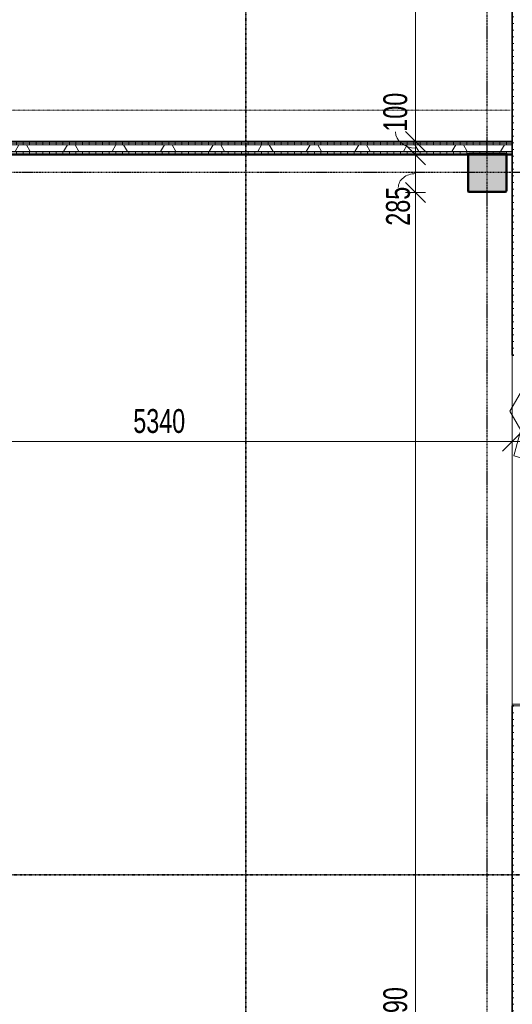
# Model space of a CAD drawing. Header units: millimetres. Extents: x -80560 to 110805, y -11020 to 52719.
# Tile 156 of 184: x 85364 to 89084, y 16325 to 23754. Entities that reach past the tile are written whole.
import ezdxf

# ---------------------------------------------------------------- set-up
doc = ezdxf.new("R2010")
doc.units = ezdxf.units.MM
doc.linetypes.add('CENTER2', pattern=[20, 8, -4, 4, -4])
doc.linetypes.add('DASHDOT2', pattern=[8, 4, -2, 0, -2])
for name, color, linetype, lineweight in [('A-ANNO-DIMS', 211, 'Continuous', 9), ('A-ANNO-DIMS-100', 211, 'Continuous', 9), ('A-DETL-GENF', 92, 'Continuous', 18), ('A-GENM', 13, 'Continuous', 18), ('A-WALL', 113, 'Continuous', 35), ('A-WALL-PATT', 111, 'Continuous', 35), ('G-ANNO-SYMB', 111, 'Continuous', 9), ('I-WALL', 2, 'Continuous', 18), ('S-COLS', 52, 'Continuous', 18), ('S-GRID', 1, 'Continuous', 9)]:
    doc.layers.add(name, color=color, linetype=linetype, lineweight=lineweight)
doc.styles.add('Arial_5', font='arial.ttf', dxfattribs={"width": 0.7, "height": 180})
doc.dimstyles.new('n3o_1_8', dxfattribs={"dimscale": 304.8, "dimtxt": 183.646692, "dimasz": 0.492126, "dimexe": 0.246063, "dimexo": 0.0625, "dimgap": 0.032808, "dimtad": 1, "dimdec": 0, "dimdsep": 46, "dimtxsty": 'Arial_5', "dimblk1": 'OBLIQUE', "dimblk2": 'OBLIQUE', "dimsah": 1, "dimcen": 0.09, "dimdle": 0.246063, "dimazin": 0, "dimtfac": 1, "dimtdec": 4, "dimtix": 1, "dimtmove": 0, "dimatfit": 3, "dimfxl": 0.246063, "dimfxlon": 1, "dimtvp": 1, "dimtolj": 1, "dimtzin": 0, "dimarcsym": 2})
doc.dimstyles.new('n3o_1_8_2', dxfattribs={"dimscale": 304.8, "dimtxt": 183.646692, "dimasz": 0.492126, "dimexe": 0.246063, "dimexo": 0.0625, "dimgap": 0.032808, "dimtad": 1, "dimdec": 0, "dimdsep": 46, "dimtxsty": 'Arial_5', "dimblk1": 'OBLIQUE', "dimblk2": 'OBLIQUE', "dimsah": 1, "dimcen": 0.09, "dimdle": 0.246063, "dimazin": 0, "dimtfac": 1, "dimtdec": 4, "dimtix": 1, "dimtmove": 1, "dimatfit": 3, "dimfxl": 0.246063, "dimfxlon": 1, "dimtvp": 1, "dimtolj": 1, "dimtzin": 0, "dimarcsym": 2})
pattern_1 = [(270, (86039.57, 22835), (50, 2e-13), [])]

# ---------------------------------------------------------------- blocks, each defined once
blk = doc.blocks.new('19112_SW_LeonardoCollege_R2020_rvt-1-DO_01 eerste verdieping')
at = {"layer": 'S-COLS', "lineweight": 5}
h = blk.add_hatch(dxfattribs=at)
h.set_pattern_fill('FP_156', color=256, style=0, pattern_type=2)
h.set_pattern_definition([(45, (0, 0), (-99.99975, 99.99975), []), (45, (85, 0), (-99.99975, 99.99975), []), (45, (90, 0), (-99.99975, 99.99975), []), (45, (95, 0), (-99.99975, 99.99975), []), (45, (100, 0), (-99.99975, 99.99975), []), (45, (105, 0), (-99.99975, 99.99975), []), (45, (110, 0), (-99.99975, 99.99975), []), (45, (115, 0), (-99.99975, 99.99975), [])])
h.paths.add_polyline_path([(63862, 22450), (64138, 22450), (64146.5, 22453.5), (64150, 22462), (64150, 22738), (64146.5, 22746.5), (64138, 22750), (63862, 22750), (63853.5, 22746.5), (63850, 22738), (63850, 22462), (63853.5, 22453.5)], flags=0)
h.paths.add_polyline_path([(63866, 22458), (63860.3, 22460.3), (63858, 22466), (63858, 22734), (63860.3, 22739.7), (63866, 22742), (64134, 22742), (64139.7, 22739.7), (64142, 22734), (64142, 22466), (64139.7, 22460.3), (64134, 22458), (63975.2, 22458)], flags=0)
blk.add_hatch(color=256, dxfattribs=at).paths.add_polyline_path([(63975.2, 22458), (64134, 22458), (64139.7, 22460.3), (64142, 22466), (64142, 22734), (64139.7, 22739.7), (64134, 22742), (63866, 22742), (63860.3, 22739.7), (63858, 22734), (63858, 22466), (63860.3, 22460.3), (63866, 22458)], flags=0)
at = {"layer": 'S-COLS'}
for p, q in [((63850, 22738), (63850, 22462)), ((63858, 22466), (63858, 22734)), ((64138, 22750), (63862, 22750)), ((63866, 22742), (64134, 22742)), ((64142, 22734), (64142, 22466)), ((64150, 22462), (64150, 22738)), ((63862, 22450), (64138, 22450)), ((64134, 22458), (63866, 22458))]:
    blk.add_line(p, q, dxfattribs=at)
at = {"layer": 'S-COLS', "lineweight": 35}
for p, q in [((63858, 22734), (63858, 22466)), ((64134, 22742), (63866, 22742)), ((64142, 22466), (64142, 22734)), ((63866, 22458), (64134, 22458))]:
    blk.add_line(p, q, dxfattribs=at)
at = {"layer": 'S-COLS'}
for centre, radius, start, end in [((63862, 22738), 12, 90, 180), ((63866, 22734), 8, 90, 180), ((64134, 22734), 8, 0, 90), ((64138, 22738), 12, 0, 90), ((63862, 22462), 12, 180, 270), ((63866, 22466), 8, 180, 270), ((64134, 22466), 8, 270, 0), ((64138, 22462), 12, 270, 0)]:
    blk.add_arc(centre, radius, start, end, dxfattribs=at)
at = {"layer": 'S-COLS', "lineweight": 35}
for centre, start, end in [((63866, 22734), 90, 180), ((64134, 22734), 0, 90), ((63866, 22466), 180, 270), ((64134, 22466), 270, 0)]:
    blk.add_arc(centre, 8, start, end, dxfattribs=at)
blk = doc.blocks.new('41_dagkanten_SH_generiek_ISR - 12x204_5-V107-DO_01 eerste verdieping')
at = {"layer": 'A-GENM'}
for p, q in [((64394, 18589), (64189.5, 18589)), ((64189.5, 18589), (64189.5, 18577)), ((64189.5, 18577), (64394, 18577)), ((64394, 18577), (64394, 18582))]:
    blk.add_line(p, q, dxfattribs=at)
blk = doc.blocks.new('Mobility Plan Swing v2 - Mobility Plan Swing v2-33731092-DO_01 eerste verdieping')
at = {"layer": 'A-GENM'}
for p, q in [((-390, 0), (337.7, -195)), ((-390, 0), (0, -225.2)), ((0, -225.2), (390, 0)), ((390, 0), (337.7, -195))]:
    blk.add_line(p, q, dxfattribs=at)
blk = doc.blocks.new('01_n3o_symbool_lijn_met_tekst - brandwerend_B60-32752479-DO_01 eerste verdieping')
at = {"layer": 'A-DETL-GENF', "color": 3, "linetype": 'DASHDOT2'}
blk.add_line((0, 0), (33589.4, 0), dxfattribs=at)
blk = doc.blocks.new('DIMBLOCK234-DO_01 eerste verdieping')
at = {"layer": 'A-ANNO-DIMS-100'}
for p, q in [((83744.8, 20572.3), (83819.8, 20647.3)), ((83744.8, 20647.3), (83744.8, 20497.3)), ((83744.8, 20572.3), (83744.8, 20647.3)), ((89084.3, 20572.3), (89159.3, 20647.3)), ((89084.3, 20647.3), (89084.3, 20497.3)), ((89084.3, 20572.3), (89084.3, 20647.3)), ((83744.8, 20572.3), (83669.8, 20497.3)), ((83744.8, 20572.3), (89084.3, 20572.3)), ((89084.3, 20572.3), (89009.3, 20497.3))]:
    blk.add_line(p, q, dxfattribs=at)
at = {"layer": 'A-ANNO-DIMS-100', "color": 0, "insert": (86222.4, 20816), "char_height": 180, "width": 461.094, "attachment_point": 1, "line_spacing_factor": 0.941778, "style": 'Arial_5'}
blk.add_mtext('5340', dxfattribs=at)
blk = doc.blocks.new('_Oblique')
at = {"color": 0, "linetype": 'ByBlock', "lineweight": -2}
blk.add_line((-0.5, -0.5), (0.5, 0.5), dxfattribs=at)
blk = doc.blocks.new('DIMBLOCK235-DO_01 eerste verdieping')
at = {"layer": 'A-ANNO-DIMS-100'}
for p, q in [((89084.3, 20572.3), (89159.3, 20647.3)), ((89084.3, 20647.3), (89084.3, 20497.3)), ((89084.3, 20572.3), (89084.3, 20647.3)), ((89615.8, 20572.3), (89690.8, 20647.3)), ((89615.8, 20647.3), (89615.8, 20497.3)), ((89615.8, 20572.3), (89615.8, 20647.3)), ((89084.3, 20572.3), (89009.3, 20497.3)), ((89084.3, 20572.3), (89690.8, 20572.3)), ((89615.8, 20572.3), (89540.8, 20497.3))]:
    blk.add_line(p, q, dxfattribs=at)
blk.add_ellipse((89591.6, 20572.3), major_axis=(241.5, 0), ratio=0.626315, start_param=1.570796, end_param=3.141593, dxfattribs=at)
at = {"layer": 'A-ANNO-DIMS-100', "color": 0, "insert": (89591.6, 20816), "char_height": 180, "width": 345.821, "attachment_point": 1, "line_spacing_factor": 0.941778, "style": 'Arial_5'}
blk.add_mtext('532', dxfattribs=at)
blk = doc.blocks.new('DIMBLOCK278-DO_01 eerste verdieping')
at = {"layer": 'A-ANNO-DIMS-100'}
for p, q in [((88353.9, 27374), (88278.9, 27449)), ((88428.9, 27374), (88278.9, 27374)), ((88353.9, 27374), (88353.9, 22835)), ((88353.9, 27374), (88428.9, 27299)), ((88353.9, 27374), (88428.9, 27374)), ((88353.9, 22835), (88278.9, 22910)), ((88428.9, 22835), (88278.9, 22835)), ((88353.9, 22835), (88428.9, 22760)), ((88353.9, 22835), (88428.9, 22835))]:
    blk.add_line(p, q, dxfattribs=at)
at = {"layer": 'A-ANNO-DIMS-100', "color": 0, "insert": (88110.2, 24912.4), "char_height": 180, "width": 461.094, "attachment_point": 1, "rotation": 90, "line_spacing_factor": 0.941778, "style": 'Arial_5'}
blk.add_mtext('4539', dxfattribs=at)
blk = doc.blocks.new('DIMBLOCK279-DO_01 eerste verdieping')
at = {"layer": 'A-ANNO-DIMS-100'}
for p, q in [((88353.9, 22835), (88278.9, 22910)), ((88428.9, 22835), (88278.9, 22835)), ((88353.9, 22735), (88278.9, 22810)), ((88353.9, 22835), (88353.9, 22735)), ((88353.9, 22835), (88428.9, 22760)), ((88353.9, 22835), (88428.9, 22835)), ((88428.9, 22735), (88278.9, 22735)), ((88353.9, 22735), (88428.9, 22660)), ((88353.9, 22735), (88428.9, 22735))]:
    blk.add_line(p, q, dxfattribs=at)
blk.add_ellipse((88353.9, 22908.8), major_axis=(151.3, 0), ratio=0.818567, start_param=3.141593, end_param=4.712389, dxfattribs=at)
at = {"layer": 'A-ANNO-DIMS-100', "color": 0, "insert": (88110.2, 22908.8), "char_height": 180, "width": 345.821, "attachment_point": 1, "rotation": 90, "line_spacing_factor": 0.941778, "style": 'Arial_5'}
blk.add_mtext('100', dxfattribs=at)
blk = doc.blocks.new('DIMBLOCK280-DO_01 eerste verdieping')
at = {"layer": 'A-ANNO-DIMS-100'}
for p, q in [((88353.9, 22735), (88278.9, 22810)), ((88428.9, 22735), (88278.9, 22735)), ((88353.9, 22735), (88353.9, 22450)), ((88353.9, 22735), (88428.9, 22660)), ((88353.9, 22735), (88428.9, 22735)), ((88353.9, 22450), (88278.9, 22525)), ((88428.9, 22450), (88278.9, 22450)), ((88353.9, 22450), (88428.9, 22375)), ((88353.9, 22450), (88428.9, 22450))]:
    blk.add_line(p, q, dxfattribs=at)
blk.add_ellipse((88353.9, 22488), major_axis=(130.7, 0), ratio=0.799736, start_param=1.570796, end_param=3.141593, dxfattribs=at)
at = {"layer": 'A-ANNO-DIMS-100', "color": 0, "insert": (88130.7, 22199.8), "char_height": 180, "width": 345.821, "attachment_point": 1, "rotation": 90, "line_spacing_factor": 0.941778, "style": 'Arial_5'}
blk.add_mtext('285', dxfattribs=at)
blk = doc.blocks.new('DIMBLOCK281-DO_01 eerste verdieping')
at = {"layer": 'A-ANNO-DIMS-100'}
for p, q in [((88353.9, 22450), (88278.9, 22525)), ((88428.9, 22450), (88278.9, 22450)), ((88353.9, 22450), (88353.9, 9885.5)), ((88353.9, 22450), (88428.9, 22375)), ((88353.9, 22450), (88428.9, 22450)), ((88353.9, 9960.5), (88278.9, 10035.5)), ((88428.9, 9960.5), (88278.9, 9960.5)), ((88353.9, 9960.5), (88428.9, 9885.5)), ((88353.9, 9960.5), (88428.9, 9960.5))]:
    blk.add_line(p, q, dxfattribs=at)
at = {"layer": 'A-ANNO-DIMS-100', "color": 0, "insert": (88110.2, 15965.1), "char_height": 180, "width": 576.368, "attachment_point": 1, "rotation": 90, "line_spacing_factor": 0.941778, "style": 'Arial_5'}
blk.add_mtext('12490', dxfattribs=at)

msp = doc.modelspace()

# ---------------------------------------------------------------- hatches: boundary and pattern name
at = {"layer": 'A-WALL-PATT', "lineweight": 18}
h = msp.add_hatch(dxfattribs=at)
h.set_pattern_fill('FP_58', color=256, angle=90, style=0, pattern_type=2)
h.set_pattern_definition([(180, (89343.82, 22675), (6e-14, -50), [])])
h.paths.add_polyline_path([(89084.3, 9960.5), (89096.8, 9960.5), (89096.8, 10477), (89084.3, 10477), (89084.3, 10255.6)], flags=0)
h.paths.add_polyline_path([(89084.3, 12223), (89096.8, 12223), (89096.8, 13177), (89084.3, 13177), (89084.3, 12255.2)], flags=0)
h.paths.add_polyline_path([(89084.3, 15823), (89096.8, 15823), (89096.8, 18577), (89084.3, 18577), (89084.3, 16254.4)], flags=0)
h.paths.add_polyline_path([(89096.8, 21223), (89096.8, 23977), (89084.3, 23977), (89084.3, 21223)], flags=0)
h.paths.add_polyline_path([(89084.3, 27350), (89096.8, 27350), (89096.8, 27462), (89084.3, 27462)], flags=0)
h.paths.add_polyline_path([(89084.3, 31643), (89096.8, 31643), (89096.8, 31755), (89084.3, 31755)], flags=0)
h.paths.add_polyline_path([(89096.8, 32923), (89096.8, 35389.5), (89084.3, 35389.5), (89084.3, 32923)], flags=0)
h = msp.add_hatch(dxfattribs=at)
h.set_pattern_fill('FP_188', color=256, angle=-270, style=0, pattern_type=2)
h.set_pattern_definition(pattern_1)
h.paths.add_polyline_path([(89084.3, 22822.5), (89084.3, 22835), (82994.8, 22835), (82994.8, 22822.5), (88870.1, 22822.5)], flags=0)
h = msp.add_hatch(dxfattribs=at)
h.set_pattern_fill('FP_188', color=256, angle=-270, style=0, pattern_type=2)
h.set_pattern_definition(pattern_1)
h.paths.add_polyline_path([(89084.3, 22810), (89084.3, 22822.5), (82994.8, 22822.5), (82994.8, 22810), (88870.1, 22810)], flags=0)
h = msp.add_hatch(dxfattribs=at)
h.set_pattern_fill('FP_2', color=256, style=0, pattern_type=2)
h.set_pattern_definition([(60, (24894.82, 0), (-274.963, 158.75), []), (120, (24894.82, 0), (-274.963, -158.75), [])])
h.paths.add_polyline_path([(89084.3, 22760), (89084.3, 22810), (82994.8, 22810), (82994.8, 22760), (88870.1, 22760)], flags=0)
h = msp.add_hatch(dxfattribs=at)
h.set_pattern_fill('FP_188', color=256, angle=-270, style=0, pattern_type=2)
h.set_pattern_definition(pattern_1)
h.paths.add_polyline_path([(89084.3, 22747.5), (89084.3, 22760), (82994.8, 22760), (82994.8, 22747.5), (88870.1, 22747.5)], flags=0)
h = msp.add_hatch(dxfattribs=at)
h.set_pattern_fill('FP_188', color=256, angle=-270, style=0, pattern_type=2)
h.set_pattern_definition(pattern_1)
h.paths.add_polyline_path([(89084.3, 22735), (89084.3, 22747.5), (82994.8, 22747.5), (82994.8, 22735), (88870.1, 22735)], flags=0)

# ---------------------------------------------------------------- linework, layer by layer
at = {"layer": 'A-WALL'}
for p, q in [((89084.3, 23977), (89084.3, 21223)), ((89084.3, 21223), (89096.8, 21223)), ((89084.3, 18577), (89084.3, 15823)), ((89096.8, 18577), (89084.3, 18577))]:
    msp.add_line(p, q, dxfattribs=at)
at = {"layer": 'A-WALL', "lineweight": 18}
for p, q in [((89084.3, 22822.5), (82994.8, 22822.5)), ((89084.3, 22810), (82994.8, 22810)), ((89084.3, 22760), (82994.8, 22760)), ((89084.3, 22747.5), (82994.8, 22747.5)), ((89084.3, 18589), (89084.3, 21223))]:
    msp.add_line(p, q, dxfattribs=at)
at = {"layer": 'G-ANNO-SYMB', "linetype": 'DASHDOT2', "lineweight": 35}
for p, q in [((87072, 48559.6), (87072, 9150.1)), ((36171.8, 17302.3), (104099.5, 17302.3))]:
    msp.add_line(p, q, dxfattribs=at)
at = {"layer": 'I-WALL', "lineweight": 35}
for p, q in [((89084.3, 22835), (82994.8, 22835)), ((82994.8, 22735), (89084.3, 22735))]:
    msp.add_line(p, q, dxfattribs=at)
at = {"layer": 'S-GRID', "linetype": 'CENTER2', "lineweight": 25}
for p, q in [((88894.8, 4383.3), (88894.8, 52119.1)), ((110204.9, 22600), (29945.3, 22600))]:
    msp.add_line(p, q, dxfattribs=at)

# ---------------------------------------------------------------- block references
at = {"color": 250, "lineweight": 5}
msp.add_blockref('19112_SW_LeonardoCollege_R2020_rvt-1-DO_01 eerste verdieping', (24894.8, 0), dxfattribs=at)
at = {"layer": 'A-DETL-GENF', "color": 3, "linetype": 'DASHDOT2'}
msp.add_blockref('01_n3o_symbool_lijn_met_tekst - brandwerend_B60-32752479-DO_01 eerste verdieping', (55480.4, 23071.2), dxfattribs=at)
at = {"layer": 'A-GENM', "rotation": 270.0000000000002}
msp.add_blockref('Mobility Plan Swing v2 - Mobility Plan Swing v2-33731092-DO_01 eerste verdieping', (89290.8, 20800), dxfattribs=at)
at = {"layer": 'A-GENM'}
msp.add_blockref('41_dagkanten_SH_generiek_ISR - 12x204_5-V107-DO_01 eerste verdieping', (24894.8, 0), dxfattribs=at)

# ---------------------------------------------------------------- dimensions: what is measured, and where the dimension line sits
at = {"layer": 'A-ANNO-DIMS'}
for base, p1, p2, override, picture, middle in [((88353.9, 22835), (88428.9, 27374), (88428.9, 22835), {"dimpost": '<>', "dimfxl": 4539}, 'DIMBLOCK278-DO_01 eerste verdieping', (88251.9, 25104.5)), ((88353.8718438, 9960.5), (88428.8718438, 22450), (88428.8718438, 9960.5), {"dimpost": '<>', "dimfxl": 12489.5}, 'DIMBLOCK281-DO_01 eerste verdieping', (88251.9687054, 16205.25))]:
    dim = msp.add_linear_dim(base=base, p1=p1, p2=p2, angle=90, dimstyle='n3o_1_8', override=override, dxfattribs=at)
    dim.commit()
    dim.dimension.update_dxf_attribs({"geometry": picture, "text_midpoint": middle})
for base, p1, p2, override, picture, middle in [((88353.9, 22735), (88428.9, 22835), (88428.9, 22735), {"dimpost": '<>', "dimfxl": 100}, 'DIMBLOCK279-DO_01 eerste verdieping', (88230.2, 23081.7)), ((88353.9, 22450), (88428.9, 22735), (88428.9, 22450), {"dimpost": '<>', "dimfxl": 285}, 'DIMBLOCK280-DO_01 eerste verdieping', (88250.7, 22372.7))]:
    dim = msp.add_linear_dim(base=base, p1=p1, p2=p2, angle=90, dimstyle='n3o_1_8_2', override=override, dxfattribs=at)
    dim.commit()
    dim.dimension.update_dxf_attribs({"geometry": picture, "text_midpoint": middle, "dimtype": 160, "text_rotation": 90})
dim = msp.add_linear_dim(base=(89084.3189632, 20572.273317), p1=(83744.8189632, 20647.273317), p2=(89084.3189632, 20647.273317), dimstyle='n3o_1_8', override={"dimpost": '<>', "dimfxl": 5339.5}, dxfattribs=at)
dim.commit()
dim.dimension.update_dxf_attribs({"geometry": 'DIMBLOCK234-DO_01 eerste verdieping', "text_midpoint": (86414.5689632, 20674.2378468)})
dim = msp.add_linear_dim(base=(89615.8189632, 20572.273317), p1=(89084.3189632, 20647.273317), p2=(89615.8189632, 20647.273317), dimstyle='n3o_1_8_2', override={"dimpost": '<>', "dimfxl": 531.5}, dxfattribs=at)
dim.commit()
dim.dimension.update_dxf_attribs({"geometry": 'DIMBLOCK235-DO_01 eerste verdieping', "text_midpoint": (89764.4977824, 20695.9546577), "dimtype": 160})

doc.saveas('drawing.dxf')
